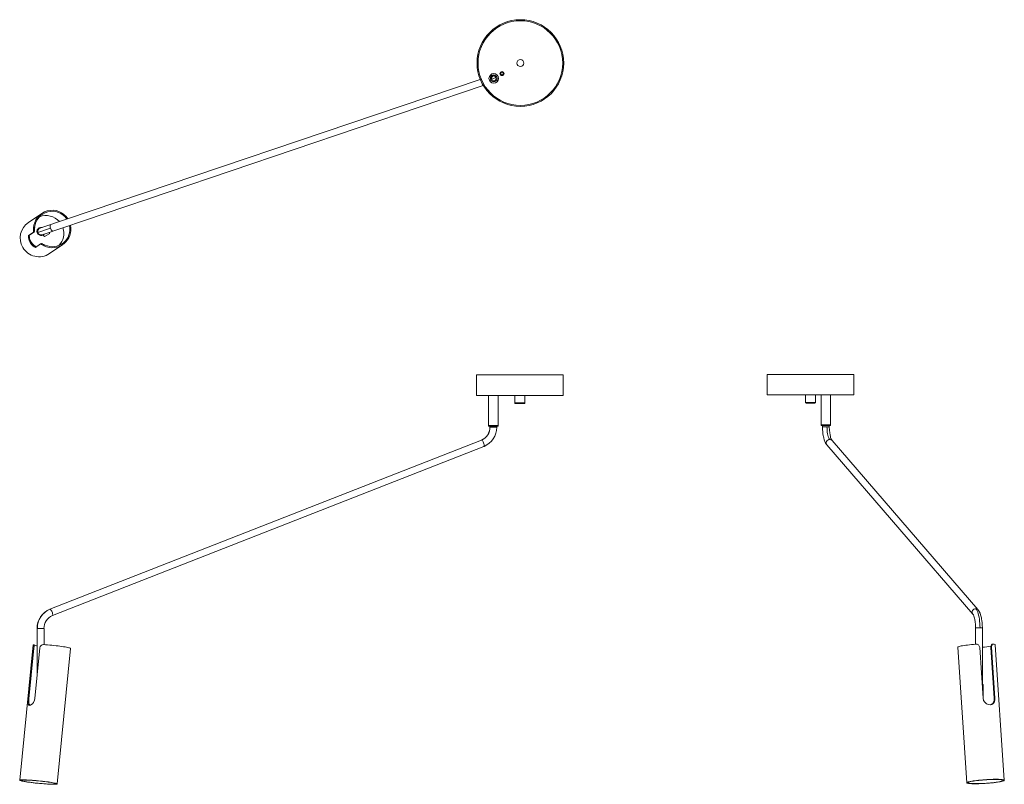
# Model space of a CAD drawing. Header units: millimetres. Extents: x -753 to 690, y -633 to 487.
import ezdxf

# ---------------------------------------------------------------- set-up
doc = ezdxf.new("R2010")
doc.units = ezdxf.units.MM

msp = doc.modelspace()

# ---------------------------------------------------------------- linework, layer by layer
at = {"color": 7, "linetype": 'Continuous', "lineweight": 15}
for p, q in [((-56.7, 405.6), (-62.4, 403.7)), ((-56.7, 405.6), (-56.9, 405.7)), ((-78.1, 399.5), (-723, 181.4)), ((-719.8, 171.9), (-73.6, 390.4)), ((-60.1, 396.3), (-59.8, 396.2)), ((-60, 396.2), (-59.8, 396.1)), ((-59.8, 396.2), (-59.9, 396.1)), ((-59.8, 396.2), (-54.7, 397.9)), ((-59.6, 396.1), (-58.3, 395.9)), ((-54.2, 398.1), (-54.4, 398)), ((-54.1, 398.8), (-53.8, 398.7)), ((-720.4, 203), (-740, 189.7)), ((-739.8, 170.5), (-732.5, 175.5)), ((-731.1, 176.3), (-738.4, 171.3)), ((-732.5, 175.5), (-731.1, 176.3)), ((-732.3, 181.4), (-730.8, 182.4)), ((-707.6, 181.3), (-726.1, 175)), ((-708.8, 173.7), (-716.2, 169.3)), ((-738.4, 171.3), (-739.8, 170.5)), ((-722.2, 158.3), (-720.9, 159.1)), ((-722.2, 158.3), (-729.6, 153.3)), ((-715.5, 156.6), (-717, 155.6)), ((-709.2, 144.2), (-689.6, 157.4)), ((-83.6, -33.6), (-83.6, -63.6)), ((43.4, -33.6), (-83.6, -33.6)), ((43.4, -63.6), (43.4, -33.6)), ((342.2, -32.8), (342.2, -62.8)), ((469.2, -32.8), (342.2, -32.8)), ((469.2, -62.8), (469.2, -32.8)), ((43.4, -63.6), (-83.6, -63.6)), ((-66, -63.6), (-66, -108.6)), ((-52, -108.6), (-52, -63.6)), ((-27.6, -63.6), (-27.6, -74.6)), ((-12.6, -74.6), (-12.6, -63.6)), ((469.2, -62.8), (342.2, -62.8)), ((398.2, -62.8), (398.2, -73.8)), ((413.2, -73.8), (413.2, -62.8)), ((421.2, -62.8), (421.2, -107.8)), ((435.2, -107.8), (435.2, -62.8)), ((-26.1, -75.6), (-14.1, -75.6)), ((-20.1, -75.6), (-20.1, -74.6)), ((413.2, -73.8), (398.2, -73.8)), ((399.2, -74.8), (412.2, -74.8)), ((-66, -107.6), (-52, -107.6)), ((-52, -108.6), (-66, -108.6)), ((-64, -108.6), (-64, -110.3)), ((-54, -110.3), (-54, -108.6)), ((435.2, -106.8), (421.2, -106.8)), ((435.2, -107.8), (421.2, -107.8)), ((423.2, -107.8), (423.2, -109.5)), ((433.2, -109.5), (433.2, -107.8)), ((-76.3, -129), (-708.5, -376.9)), ((651, -377.5), (437.2, -129.6)), ((-704.9, -386.2), (-72.7, -138.3)), ((-71.8, -137.9), (-72.8, -138.4)), ((-72.5, -138.2), (-72.7, -138.3)), ((429.6, -136.2), (643.5, -384.1)), ((-708.5, -376.9), (-708.7, -377)), ((-727.1, -405), (-727.1, -475.4)), ((-717.1, -428.8), (-717.1, -405)), ((647.5, -404.2), (647.5, -428.2)), ((657.5, -487.1), (657.5, -404.2)), ((-733.1, -429), (-752.7, -627.4)), ((-731.5, -429.1), (-733.1, -428.9)), ((621.4, -432.6), (634.7, -631.2)), ((670.8, -432.6), (670, -432.8)), ((670.8, -432.6), (675.8, -507.1)), ((672.9, -428), (672, -428.2)), ((689.6, -627.5), (676.3, -428.9)), ((-740.6, -508), (-733.2, -433.6)), ((-731.8, -433.8), (-739.2, -508.2)), ((-733.2, -433.6), (-731.8, -433.8)), ((-723, -433.4), (-730.4, -507.9)), ((-698, -632.9), (-678.4, -434.3)), ((658.6, -507.2), (653.6, -432.8)), ((674.9, -507.3), (670, -432.8)), ((657.2, -487.1), (658.5, -487.1)), ((658.5, -505.6), (658.5, -487.1)), ((-739.2, -508.2), (-740.6, -508)), ((675.8, -507.1), (674.9, -507.3))]:
    msp.add_line(p, q, dxfattribs=at)
at = {"color": 8, "linetype": 'Continuous', "lineweight": 15}
for p, q in [((-61.6, 399.8), (-55, 402)), ((-12.6, -74.6), (-27.6, -74.6)), ((-54, -110.3), (-64, -110.3)), ((433.2, -109.5), (423.2, -109.5)), ((-76.3, -129), (-76.1, -129)), ((-708.4, -376.9), (-708.5, -376.9)), ((-727.1, -405), (-717.1, -405)), ((647.5, -404.2), (657.5, -404.2))]:
    msp.add_line(p, q, dxfattribs=at)
at = {"color": 7, "linetype": 'Continuous', "lineweight": 15, "flags": 128}
for points in [[(-54.7, 397.9), (-54.2, 398.7), (-54.1, 398.8)], [(-54.5, 397.9), (-54.2, 398.4), (-54, 398.8)], [(-53.9, 398.7), (-54.2, 398.3), (-54.4, 398)], [(-53.8, 398.7), (-54, 398.4), (-54.2, 398.1)], [(-739.8, 170.5), (-740, 169.8), (-740, 168), (-739.5, 165.5), (-738.4, 162.5), (-737.3, 160.3), (-735.5, 157.7), (-733.5, 155.6), (-731.5, 154.1), (-730.1, 153.4), (-729.6, 153.3)], [(-738.4, 171.3), (-738.7, 170.6), (-738.6, 168.9), (-738.2, 166.3), (-737.2, 163.3), (-736, 161.1), (-734.2, 158.5), (-732.2, 156.4), (-730.2, 154.9), (-728.7, 154.2), (-728.2, 154.1)], [(-720.9, 159.1), (-720.5, 159.1), (-719.7, 158.7), (-718.7, 158.2), (-717.3, 157.4), (-715.5, 156.6)], [(-27.6, -74.6), (-27.4, -75), (-26.9, -75.3), (-26.8, -75.4), (-26.7, -75.5), (-26.6, -75.5), (-26.6, -75.5), (-26.6, -75.5), (-26.6, -75.5), (-26.5, -75.6), (-26.5, -75.6), (-26.6, -75.6), (-26.6, -75.6)], [(-26.6, -75.6), (-26.6, -75.6), (-26.2, -75.6), (-26.1, -75.6)], [(-14.1, -75.6), (-14, -75.6), (-13.6, -75.6), (-13.6, -75.6), (-13.6, -75.6), (-13.6, -75.6), (-13.6, -75.6), (-13.6, -75.5), (-13.6, -75.5), (-13.5, -75.5), (-13.5, -75.5), (-13.5, -75.5), (-13.4, -75.4), (-13.2, -75.3), (-12.8, -75), (-12.6, -74.6)], [(423.2, -109.5), (423.3, -113.5), (423.6, -117.1), (423.9, -120.1), (424.3, -122.4), (424.6, -124.2), (425, -125.9), (425.7, -128.5), (426.6, -130.9), (427.9, -133.6), (429.6, -136.2)], [(434, -128.2), (433.2, -127.1), (432.5, -125.7), (431.8, -123.9), (431.2, -122), (430.7, -119.7), (430.3, -117.3), (430, -114.8), (429.9, -112.2), (429.8, -109.5)], [(437.2, -129.6), (436.4, -128.4), (435.7, -126.7), (435.1, -125.1), (434.8, -123.7), (434.3, -121.6), (433.8, -118.5), (433.4, -114.4), (433.2, -109.5)], [(643.5, -384.1), (644.3, -385.3), (645, -387), (645.5, -388.6), (645.9, -390), (646.4, -392.1), (646.9, -395.2), (647.3, -399.3), (647.5, -404.2)], [(647.8, -376.1), (648.8, -377.4), (649.7, -379.1), (650.6, -381), (651.3, -383.3), (652, -385.8), (652.6, -388.5), (653.1, -391.4), (653.5, -394.5), (653.8, -397.7), (654, -400.9), (654.1, -404.2)], [(657.5, -404.2), (657.4, -400.1), (657.1, -396.6), (656.8, -393.6), (656.4, -391.3), (656, -389.5), (655.6, -387.8), (654.9, -385.2), (654.1, -382.8), (652.8, -380.1), (651, -377.5)], [(-717.8, -428.7), (-714.9, -428.9), (-711.9, -429.2), (-708.8, -429.4), (-705.7, -429.7), (-702.6, -430), (-699.5, -430.4), (-696.5, -430.7), (-693.7, -431.1), (-690.9, -431.5), (-688.4, -431.8), (-686.1, -432.2), (-684.1, -432.6), (-682.3, -432.9), (-680.9, -433.2), (-679.7, -433.5), (-678.9, -433.8), (-678.5, -434.1), (-678.4, -434.3)], [(621.4, -432.6), (621.5, -432.5), (621.8, -432.1), (622.4, -431.8), (623.5, -431.4), (624.8, -431.1), (626.5, -430.7), (628.4, -430.3), (630.6, -430), (633.1, -429.6), (635.7, -429.3), (638.5, -428.9), (641.5, -428.7), (644.5, -428.4), (647.7, -428.1)], [(670, -432.8), (670, -431.3), (670.4, -430), (670.9, -428.9), (671.7, -428.3), (672, -428.2)], [(673.4, -427.9), (672.5, -428.1), (671.6, -429.1), (671, -430.5), (670.8, -432), (670.8, -432.6)], [(673.4, -427.9), (674.7, -428.1), (675.6, -428.4), (676.1, -428.6), (676.3, -428.9)], [(-740.6, -508), (-740.8, -511.2), (-740.7, -513.9), (-740.3, -516.1), (-739.2, -517.4), (-738.1, -517.7), (-736.2, -517.1), (-734.2, -515.7), (-732.3, -513.4), (-730.9, -510.3), (-730.4, -507.9)], [(-739.2, -508.2), (-739.4, -511.3), (-739.4, -514.1), (-739, -516.2), (-737.9, -517.6), (-737.8, -517.6)], [(658.6, -507.2), (659.3, -510.4), (661, -513.1), (663.6, -515.3), (666.6, -516.6), (668.8, -516.9), (671.4, -516.4), (673.5, -514.9), (675, -512.6), (675.7, -509.5), (675.8, -507.1)], [(669.6, -516.8), (670.6, -516.5), (672.7, -515.1), (674.2, -512.8), (674.9, -509.7), (674.9, -507.3)], [(-748.9, -626.9), (-747.1, -626.9), (-745.1, -626.9), (-742.8, -627), (-740.2, -627.1), (-737.5, -627.3), (-734.7, -627.5), (-731.7, -627.7), (-728.6, -628), (-725.5, -628.3), (-722.3, -628.6), (-719.3, -629), (-716.3, -629.3), (-713.4, -629.7), (-710.7, -630), (-708.1, -630.4), (-705.8, -630.8), (-703.8, -631.1), (-702, -631.5), (-700.5, -631.8), (-699.4, -632.1), (-698.6, -632.4), (-698.1, -632.7), (-698, -632.9), (-698.3, -633.1), (-698.9, -633.2), (-699.8, -633.3), (-701.1, -633.4), (-702.7, -633.4), (-704.6, -633.4), (-706.8, -633.3), (-709.2, -633.2), (-711.8, -633.1), (-714.6, -632.9), (-717.6, -632.7), (-720.6, -632.4), (-723.7, -632.1), (-726.8, -631.8), (-729.9, -631.5), (-733, -631.2), (-735.9, -630.8), (-738.7, -630.4), (-741.4, -630.1), (-743.8, -629.7), (-746, -629.3), (-747.9, -629), (-749.5, -628.6), (-750.8, -628.3), (-751.8, -628), (-752.4, -627.8), (-752.7, -627.5), (-752.6, -627.3), (-752.2, -627.1), (-751.4, -627), (-750.3, -626.9), (-748.9, -626.9)], [(-747.6, -627.1), (-749, -627.1), (-750, -627.2), (-750.8, -627.3), (-751.2, -627.5), (-751.2, -627.7), (-750.9, -627.9), (-750.3, -628.2), (-749.3, -628.5), (-748, -628.8), (-746.4, -629.1), (-744.5, -629.4), (-742.3, -629.8), (-739.9, -630.2), (-737.3, -630.5), (-734.6, -630.9), (-731.7, -631.2), (-728.8, -631.5), (-725.8, -631.8), (-722.8, -632.1), (-719.8, -632.4), (-716.9, -632.6), (-714.1, -632.8), (-711.5, -633), (-709.1, -633.1), (-706.8, -633.2), (-704.9, -633.2), (-703.2, -633.2), (-701.8, -633.2), (-700.7, -633.1), (-700, -633), (-699.6, -632.8), (-699.5, -632.6), (-699.8, -632.4), (-700.5, -632.1), (-701.5, -631.8), (-702.8, -631.5), (-704.4, -631.2), (-706.3, -630.9), (-708.4, -630.5), (-710.8, -630.1), (-713.4, -629.8), (-716.1, -629.4), (-719, -629.1), (-722, -628.8), (-725, -628.5), (-728, -628.2), (-730.9, -627.9), (-733.8, -627.7), (-736.6, -627.5), (-739.3, -627.3), (-741.7, -627.2), (-743.9, -627.1), (-745.9, -627.1), (-747.6, -627.1)], [(676.1, -626.1), (678.7, -626.1), (681.1, -626.1), (683.2, -626.2), (685.1, -626.4), (686.7, -626.5), (687.9, -626.7), (688.8, -627), (689.4, -627.2), (689.6, -627.5), (689.5, -627.8), (689, -628.2), (688.1, -628.5), (686.9, -628.9), (685.4, -629.3), (683.6, -629.6), (681.5, -630), (679.1, -630.4), (676.6, -630.7), (673.8, -631), (670.9, -631.3), (667.9, -631.6), (664.8, -631.9), (661.7, -632.1), (658.5, -632.3), (655.5, -632.4), (652.5, -632.5), (649.6, -632.6), (646.9, -632.6), (644.4, -632.6), (642.1, -632.5), (640.1, -632.4), (638.4, -632.3), (637, -632.1), (635.9, -631.9), (635.2, -631.6), (634.8, -631.4), (634.8, -631), (635.1, -630.7), (635.8, -630.4), (636.8, -630), (638.1, -629.6), (639.8, -629.3), (641.8, -628.9), (644, -628.5), (646.5, -628.2), (649.1, -627.8), (652, -627.5), (654.9, -627.2), (658, -627), (661.1, -626.7), (664.2, -626.5), (667.3, -626.4), (670.4, -626.2), (673.3, -626.1), (676.1, -626.1)], [(675.3, -626.3), (672.7, -626.3), (669.8, -626.4), (666.9, -626.5), (663.9, -626.7), (660.9, -626.9), (657.9, -627.1), (655, -627.4), (652.1, -627.7), (649.4, -628), (646.9, -628.3), (644.5, -628.7), (642.4, -629), (640.6, -629.4), (639.1, -629.7), (637.9, -630.1), (637, -630.4), (636.4, -630.7), (636.2, -631.1), (636.4, -631.3), (636.9, -631.6), (637.7, -631.8), (638.9, -632), (640.4, -632.2), (642.1, -632.3), (644.2, -632.4), (646.5, -632.4), (649, -632.4), (651.7, -632.4), (654.5, -632.3), (657.4, -632.2), (660.4, -632), (663.4, -631.8), (666.4, -631.6), (669.4, -631.3), (672.2, -631), (674.9, -630.7), (677.5, -630.4), (679.8, -630.1), (681.9, -629.7), (683.7, -629.4), (685.2, -629), (686.5, -628.6), (687.4, -628.3), (687.9, -628), (688.1, -627.7), (688, -627.4), (687.5, -627.1), (686.6, -626.9), (685.5, -626.7), (684, -626.5), (682.2, -626.4), (680.1, -626.3), (677.8, -626.3), (675.3, -626.3)]]:
    msp.add_lwpolyline(points, dxfattribs=at)
at = {"color": 8, "linetype": 'Continuous', "lineweight": 15, "flags": 128}
for points in [[(-707.6, 181.3), (-708, 182.7), (-708.2, 183.9), (-708.3, 185.1), (-708.1, 185.9), (-707.8, 186.5), (-707.6, 186.6)], [(-704.4, 177.1), (-704.6, 177.1), (-705.2, 177.3), (-705.8, 177.9), (-706.5, 178.8), (-707.1, 180), (-707.6, 181.3)], [(-76.1, -129), (-75.6, -129.2), (-75, -129.7), (-74.4, -130.6), (-73.7, -131.7), (-73.1, -133), (-72.7, -134.4), (-72.3, -135.6), (-72.2, -136.8), (-72.2, -137.6), (-72.4, -138.2), (-72.5, -138.2)], [(429.6, -136.2), (429.5, -136), (428.9, -134.8), (428.7, -133.6), (428.8, -132.2), (429.3, -131), (430.2, -129.8), (431.3, -129), (432.6, -128.4), (434, -128.2)], [(-704.9, -386.2), (-704.7, -386.1), (-704.5, -385.5), (-704.4, -384.7), (-704.6, -383.5), (-704.9, -382.2), (-705.4, -380.9), (-705.9, -379.6), (-706.6, -378.5), (-707.2, -377.6), (-707.8, -377.1), (-708.4, -376.9)], [(647.8, -376.1), (646.4, -376.3), (645.2, -376.8), (644, -377.7), (643.2, -378.8), (642.6, -380.1), (642.5, -381.5), (642.7, -382.7), (643.3, -383.9), (643.5, -384.1)]]:
    msp.add_lwpolyline(points, dxfattribs=at)
at = {"color": 7, "linetype": 'Continuous', "lineweight": 15}
for centre, radius in [((-19.3, 423.4), 63.5), ((-19.3, 423.4), 62), ((-19.3, 423.4), 5), ((-58.3, 400.9), 7), ((-58.3, 400.9), 3.5), ((-46.2, 407.9), 3), ((-46.2, 407.9), 2)]:
    msp.add_circle(centre, radius, dxfattribs=at)
for centre, radius, start, end in [((-58.3, 400.9), 5, 74.6448, 144.5522), ((-58.3, 400.9), 5, 270, 71.8159), ((-58.3, 400.9), 5, 145.5557, 248.2444), ((-705.1, 180.4), 27.3, 32.8494, 177.7841), ((-705.1, 180.4), 25.8, 33.698, 175.6026), ((-724.6, 167.1), 27.4, 124.2819, 210.9294), ((-714.2, 174.1), 25.9, 40.6579, 111.6904), ((-916.3, 182.5), 184, 357.822, 359.6698), ((-898.2, 187.6), 167.5, 356.1559, 358.2211), ((-721.4, 176.6), 6, 76.7653, 320.8506), ((-721.4, 176.6), 5, 108.7048, 288.7048), ((-704.8, 180), 27.2, 243.461, 12.5735), ((-704.8, 180), 25.7, 245.6576, 12.1876), ((-714.2, 174), 5.26, 356.062, 16.5257), ((-714.1, 174.1), 5.26, 356.0618, 16.187), ((-714, 173.9), 25.9, 316.5028, 18.4558), ((-714, 174.1), 5.28, 211.3769, 245.3499), ((-724.5, 166.9), 27.4, 210.4885, 303.9133), ((-746.8, 103.6), 59.9, 60.231, 65.8544), ((399.2, -73.8), 1, 180, 270), ((412.2, -73.8), 1, 270, 0), ((-84.1, -110.6), 20.1, 292.4664, 0.8705), ((-83.8, -110.5), 20, 292.4754, 0.781), ((-84, -110.6), 30, 292.6004, 0.6018), ((-697.2, -404.7), 30, 112.6004, 180.6018), ((-696.9, -404.6), 30, 112.525, 180.7314), ((-697.1, -404.7), 20.1, 112.4664, 180.8705), ((-758.3, -430.7), 25.2, 353.4676, 3.8001), ((-761.6, -430.2), 29.9, 353.2219, 1.5742), ((-725.3, -415.9), 14.7, 244.8268, 262.7708), ((-718, -433.7), 5.02, 87.3509, 176.3931), ((648.4, -433.4), 5.27, 6.5478, 97.5574), ((644.7, -296.5), 136.7, 275.3609, 280.7927)]:
    msp.add_arc(centre, radius, start, end, dxfattribs=at)
at = {"color": 8, "linetype": 'Continuous', "lineweight": 15}
for centre, start, end in [((434.1, -132.4), 41.4474, 91.0274), ((647.9, -380.3), 41.4637, 91.0271)]:
    msp.add_arc(centre, 4.21, start, end, dxfattribs=at)

doc.saveas('drawing.dxf')
